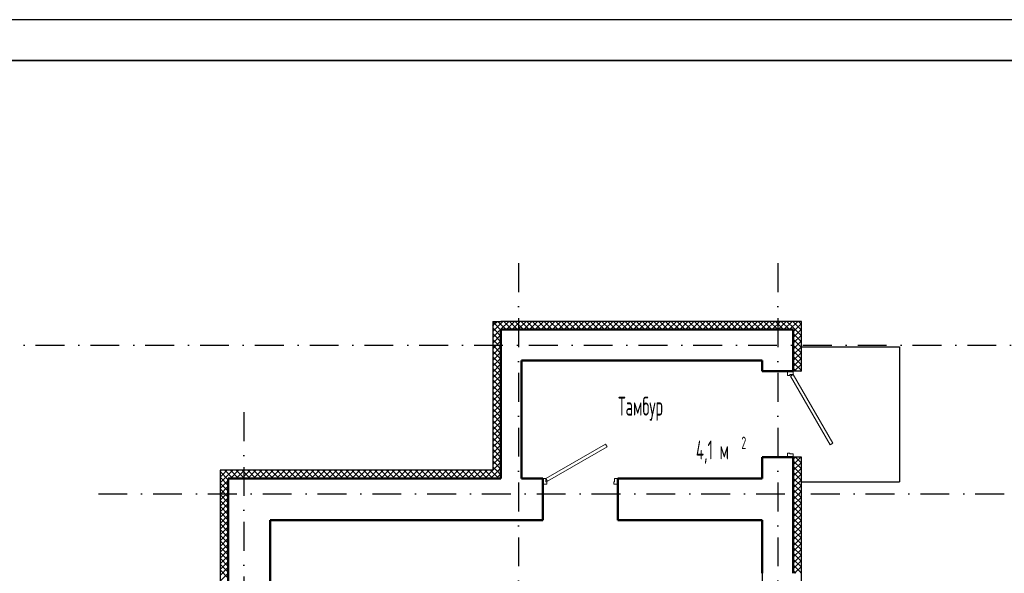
# Model space of a CAD drawing. Extents: x -1560602 to 321118, y -2308202 to -430103.
# Tile 51 of 104: x -1506336 to -1494292, y -2159706 to -2152937. Entities that reach past the tile are written whole.
import ezdxf

# ---------------------------------------------------------------- set-up
doc = ezdxf.new("R2010")
doc.units = 0
doc.header["$MEASUREMENT"] = 0
doc.linetypes.add('Dot & Dashed', pattern=[670.277762, 352.777767, -176.388884, 0, -141.111112])
doc.linetypes.add('Штрихпунктирная', pattern=[0.670278, 0.352778, -0.176389, 0, -0.141111])
doc.layers.get('0').update_dxf_attribs({"color": 255, "linetype": 'CONTINUOUS'})
doc.layers.get('Defpoints').update_dxf_attribs({"linetype": 'CONTINUOUS'})
doc.layers.add('Двери', color=4, linetype='CONTINUOUS', lineweight=15)
doc.layers.add('стены', color=5, linetype='CONTINUOUS', lineweight=50)
for name, color, linetype in [('Оси', 253, 'Dot & Dashed'), ('отделка', 240, 'CONTINUOUS'), ('Текст', 7, 'CONTINUOUS'), ('Утеплитель', 6, 'CONTINUOUS')]:
    doc.layers.add(name, color=color, linetype=linetype)
doc.styles.get("Standard").update_dxf_attribs({"font": 'spds.shx', "width": 0.7, "height": 250})

msp = doc.modelspace()

# ---------------------------------------------------------------- linework, layer by layer
at = {"color": 0, "lineweight": 35, "ltscale": 100}
msp.add_line((-1558501.6, -2153437.3), (-1477001.6, -2153437.3), dxfattribs=at)
at = {"color": 0, "linetype": 'Continuous'}
for p, q in [((-1496773.7, -2156936.2), (-1495573.7, -2156936.2)), ((-1495573.7, -2156936.2), (-1495573.7, -2158586.2)), ((-1496773.7, -2158586.2), (-1495573.7, -2158586.2))]:
    msp.add_line(p, q, dxfattribs=at)
at = {"layer": 'Defpoints', "color": 0, "linetype": 'Continuous', "ltscale": 100}
msp.add_line((-1476440.2, -2152937.3), (-1560601.6, -2152937.3), dxfattribs=at)
at = {"layer": 'Двери', "color": 0, "linetype": 'Continuous'}
for p, q in [((-1496943.7, -2157286.2), (-1496943.7, -2157236.2)), ((-1496913.7, -2157286.2), (-1496943.7, -2157286.2)), ((-1496873.7, -2157276.2), (-1496913.7, -2157276.2)), ((-1496913.7, -2157276.2), (-1496913.7, -2157286.2)), ((-1496908.4, -2157296.2), (-1496873.7, -2157276.2)), ((-1496423.4, -2158136.3), (-1496908.4, -2157296.2)), ((-1496873.7, -2157236.2), (-1496873.7, -2157276.2)), ((-1496873.7, -2157276.2), (-1496388.7, -2158116.3)), ((-1499898.7, -2158546.2), (-1499171.3, -2158126.2)), ((-1499151.3, -2158160.8), (-1499878.7, -2158580.8)), ((-1499171.3, -2158126.2), (-1499151.3, -2158160.8)), ((-1496388.7, -2158116.3), (-1496423.4, -2158136.3)), ((-1496943.7, -2158286.2), (-1496943.7, -2158236.2)), ((-1496943.7, -2158236.2), (-1496913.7, -2158236.2)), ((-1496913.7, -2158236.2), (-1496913.7, -2158246.2)), ((-1496913.7, -2158246.2), (-1496873.7, -2158246.2)), ((-1496873.7, -2158246.2), (-1496873.7, -2158286.2)), ((-1499938.7, -2158546.2), (-1499898.7, -2158546.2)), ((-1499888.7, -2158616.2), (-1499938.7, -2158616.2)), ((-1499898.7, -2158546.2), (-1499898.7, -2158586.2)), ((-1499878.7, -2158580.8), (-1499898.7, -2158546.2)), ((-1499898.7, -2158586.2), (-1499888.7, -2158586.2)), ((-1499888.7, -2158586.2), (-1499888.7, -2158616.2)), ((-1499068.7, -2158616.2), (-1499068.7, -2158586.2)), ((-1499068.7, -2158586.2), (-1499058.7, -2158586.2)), ((-1499018.7, -2158616.2), (-1499068.7, -2158616.2)), ((-1499058.7, -2158586.2), (-1499058.7, -2158546.2)), ((-1499058.7, -2158546.2), (-1499018.7, -2158546.2)), ((-1499018.7, -2158546.2), (-1499018.7, -2158616.2)), ((-1499018.7, -2158546.2), (-1499018.7, -2158616.2)), ((-1499018.7, -2158546.2), (-1499018.7, -2158616.2))]:
    msp.add_line(p, q, dxfattribs=at)
at = {"layer": 'Оси', "color": 0, "linetype": 'Штрихпунктирная', "lineweight": -3, "ltscale": 1000}
for p, q in [((-1500233.7, -2155916.2), (-1500233.7, -2200993.8)), ((-1497063.7, -2155916.2), (-1497063.7, -2213001.2)), ((-1556419, -2156916.2), (-1478918.7, -2156916.2)), ((-1503593.7, -2157736.2), (-1503593.7, -2188846.2)), ((-1505373.6, -2158736.2), (-1478918.7, -2158736.2))]:
    msp.add_line(p, q, dxfattribs=at)
at = {"layer": 'отделка', "color": 0, "ltscale": 100}
msp.add_line((-1497253.7, -2159706.2), (-1497253.7, -2160366.2), dxfattribs=at)
at = {"layer": 'стены', "color": 0, "linetype": 'Continuous'}
for p, q in [((-1496873.7, -2156726.2), (-1500448.7, -2156726.2)), ((-1500448.7, -2156726.2), (-1500448.7, -2157106.2)), ((-1496873.7, -2157236.2), (-1496873.7, -2156726.2)), ((-1500448.7, -2157106.2), (-1500448.7, -2158546.2)), ((-1500198.7, -2157106.2), (-1497253.7, -2157106.2)), ((-1500198.7, -2158546.2), (-1500198.7, -2157106.2)), ((-1497253.7, -2157106.2), (-1497253.7, -2157236.2)), ((-1496943.7, -2157236.2), (-1497253.7, -2157236.2)), ((-1496873.7, -2157236.2), (-1496943.7, -2157236.2)), ((-1496943.7, -2158286.2), (-1497253.7, -2158286.2)), ((-1497253.7, -2158286.2), (-1497253.7, -2158546.2)), ((-1496873.7, -2158286.2), (-1496943.7, -2158286.2)), ((-1496873.7, -2159706.2), (-1496873.7, -2158286.2)), ((-1500448.7, -2158546.2), (-1503783.7, -2158546.2)), ((-1503783.7, -2158546.2), (-1503783.7, -2171086.2)), ((-1499938.7, -2158546.2), (-1500198.7, -2158546.2)), ((-1499938.7, -2158546.2), (-1499938.7, -2158716.2)), ((-1499018.7, -2158546.2), (-1499018.7, -2158716.2)), ((-1497253.7, -2158546.2), (-1499018.7, -2158546.2)), ((-1499938.7, -2158716.2), (-1499938.7, -2159056.2)), ((-1499018.7, -2158716.2), (-1499018.7, -2159056.2)), ((-1503273.7, -2159056.2), (-1500448.7, -2159056.2)), ((-1503273.7, -2162576.2), (-1503273.7, -2159056.2)), ((-1500448.7, -2159056.2), (-1499938.7, -2159056.2)), ((-1499018.7, -2159056.2), (-1497253.7, -2159056.2)), ((-1497253.7, -2159056.2), (-1497253.7, -2159706.2))]:
    msp.add_line(p, q, dxfattribs=at)
at = {"layer": 'Утеплитель', "color": 0, "linetype": 'Continuous'}
for p, q in [((-1500548.7, -2156626.2), (-1500448.7, -2156626.2)), ((-1500548.7, -2156626.2), (-1500548.7, -2158446.2)), ((-1500525.8, -2156657.7), (-1500548.7, -2156634.7)), ((-1500548.7, -2156679.8), (-1500526.1, -2156657.2)), ((-1500528, -2156726.2), (-1500548.7, -2156705.4)), ((-1500526.1, -2156657.2), (-1500495.1, -2156626.2)), ((-1500457.3, -2156726.2), (-1500525.8, -2156657.7)), ((-1500524.4, -2156726.2), (-1500496.3, -2156698.1)), ((-1500496.3, -2156698.1), (-1500448.7, -2156650.5)), ((-1500448.7, -2156664), (-1500486.6, -2156626.2)), ((-1496773.7, -2156626.2), (-1500448.7, -2156626.2)), ((-1500448.7, -2156650.5), (-1500424.4, -2156626.2)), ((-1500448.7, -2156721.3), (-1500353.7, -2156626.2)), ((-1500386.6, -2156726.2), (-1500448.7, -2156664)), ((-1500315.8, -2156726.2), (-1500415.8, -2156626.2)), ((-1500383, -2156726.2), (-1500283, -2156626.2)), ((-1500245.1, -2156726.2), (-1500345.1, -2156626.2)), ((-1500312.3, -2156726.2), (-1500212.3, -2156626.2)), ((-1500174.4, -2156726.2), (-1500274.4, -2156626.2)), ((-1500241.6, -2156726.2), (-1500141.6, -2156626.2)), ((-1500103.7, -2156726.2), (-1500203.7, -2156626.2)), ((-1500170.8, -2156726.2), (-1500070.8, -2156626.2)), ((-1500033, -2156726.2), (-1500133, -2156626.2)), ((-1500100.1, -2156726.2), (-1500000.1, -2156626.2)), ((-1499962.3, -2156726.2), (-1500062.3, -2156626.2)), ((-1500029.4, -2156726.2), (-1499929.4, -2156626.2)), ((-1499891.6, -2156726.2), (-1499991.6, -2156626.2)), ((-1499958.7, -2156726.2), (-1499858.7, -2156626.2)), ((-1499820.9, -2156726.2), (-1499920.9, -2156626.2)), ((-1499888, -2156726.2), (-1499788, -2156626.2)), ((-1499750.2, -2156726.2), (-1499850.2, -2156626.2)), ((-1499817.3, -2156726.2), (-1499717.3, -2156626.2)), ((-1499679.4, -2156726.2), (-1499779.4, -2156626.2)), ((-1499746.6, -2156726.2), (-1499646.6, -2156626.2)), ((-1499608.7, -2156726.2), (-1499708.7, -2156626.2)), ((-1499675.9, -2156726.2), (-1499575.9, -2156626.2)), ((-1499538, -2156726.2), (-1499638, -2156626.2)), ((-1499605.2, -2156726.2), (-1499505.2, -2156626.2)), ((-1499467.3, -2156726.2), (-1499567.3, -2156626.2)), ((-1499534.4, -2156726.2), (-1499434.4, -2156626.2)), ((-1499396.6, -2156726.2), (-1499496.6, -2156626.2)), ((-1499463.7, -2156726.2), (-1499363.7, -2156626.2)), ((-1499325.9, -2156726.2), (-1499425.9, -2156626.2)), ((-1499393, -2156726.2), (-1499293, -2156626.2)), ((-1499255.2, -2156726.2), (-1499355.2, -2156626.2)), ((-1499322.3, -2156726.2), (-1499222.3, -2156626.2)), ((-1499184.5, -2156726.2), (-1499284.5, -2156626.2)), ((-1499251.6, -2156726.2), (-1499151.6, -2156626.2)), ((-1499113.8, -2156726.2), (-1499213.8, -2156626.2)), ((-1499180.9, -2156726.2), (-1499080.9, -2156626.2)), ((-1499043.1, -2156726.2), (-1499143.1, -2156626.2)), ((-1499110.2, -2156726.2), (-1499010.2, -2156626.2)), ((-1498972.3, -2156726.2), (-1499072.3, -2156626.2)), ((-1499039.5, -2156726.2), (-1498939.5, -2156626.2)), ((-1498901.6, -2156726.2), (-1499001.6, -2156626.2)), ((-1498968.8, -2156726.2), (-1498868.8, -2156626.2)), ((-1498830.9, -2156726.2), (-1498930.9, -2156626.2)), ((-1498898, -2156726.2), (-1498798, -2156626.2)), ((-1498760.2, -2156726.2), (-1498860.2, -2156626.2)), ((-1498827.3, -2156726.2), (-1498727.3, -2156626.2)), ((-1498689.5, -2156726.2), (-1498789.5, -2156626.2)), ((-1498756.6, -2156726.2), (-1498656.6, -2156626.2)), ((-1498618.8, -2156726.2), (-1498718.8, -2156626.2)), ((-1498685.9, -2156726.2), (-1498585.9, -2156626.2)), ((-1498548.1, -2156726.2), (-1498648.1, -2156626.2)), ((-1498615.2, -2156726.2), (-1498515.2, -2156626.2)), ((-1498477.4, -2156726.2), (-1498577.4, -2156626.2)), ((-1498544.5, -2156726.2), (-1498444.5, -2156626.2)), ((-1498406.7, -2156726.2), (-1498506.7, -2156626.2)), ((-1498473.8, -2156726.2), (-1498373.8, -2156626.2)), ((-1498335.9, -2156726.2), (-1498435.9, -2156626.2)), ((-1498403.1, -2156726.2), (-1498303.1, -2156626.2)), ((-1498265.2, -2156726.2), (-1498365.2, -2156626.2)), ((-1498332.4, -2156726.2), (-1498232.4, -2156626.2)), ((-1498194.5, -2156726.2), (-1498294.5, -2156626.2)), ((-1498261.7, -2156726.2), (-1498161.7, -2156626.2)), ((-1498123.8, -2156726.2), (-1498223.8, -2156626.2)), ((-1498190.9, -2156726.2), (-1498090.9, -2156626.2)), ((-1498053.1, -2156726.2), (-1498153.1, -2156626.2)), ((-1498120.2, -2156726.2), (-1498020.2, -2156626.2)), ((-1497982.4, -2156726.2), (-1498082.4, -2156626.2)), ((-1498049.5, -2156726.2), (-1497949.5, -2156626.2)), ((-1497911.7, -2156726.2), (-1498011.7, -2156626.2)), ((-1497978.8, -2156726.2), (-1497878.8, -2156626.2)), ((-1497841, -2156726.2), (-1497941, -2156626.2)), ((-1497908.1, -2156726.2), (-1497808.1, -2156626.2)), ((-1497770.3, -2156726.2), (-1497870.3, -2156626.2)), ((-1497837.4, -2156726.2), (-1497737.4, -2156626.2)), ((-1497699.5, -2156726.2), (-1497799.5, -2156626.2)), ((-1497766.7, -2156726.2), (-1497666.7, -2156626.2)), ((-1497628.8, -2156726.2), (-1497728.8, -2156626.2)), ((-1497696, -2156726.2), (-1497596, -2156626.2)), ((-1497558.1, -2156726.2), (-1497658.1, -2156626.2)), ((-1497625.3, -2156726.2), (-1497525.3, -2156626.2)), ((-1497487.4, -2156726.2), (-1497587.4, -2156626.2)), ((-1497554.5, -2156726.2), (-1497454.5, -2156626.2)), ((-1497416.7, -2156726.2), (-1497516.7, -2156626.2)), ((-1497483.8, -2156726.2), (-1497383.8, -2156626.2)), ((-1497346, -2156726.2), (-1497446, -2156626.2)), ((-1497413.1, -2156726.2), (-1497313.1, -2156626.2)), ((-1497275.3, -2156726.2), (-1497375.3, -2156626.2)), ((-1497342.4, -2156726.2), (-1497242.4, -2156626.2)), ((-1497204.6, -2156726.2), (-1497304.6, -2156626.2)), ((-1497271.7, -2156726.2), (-1497171.7, -2156626.2)), ((-1497133.9, -2156726.2), (-1497233.9, -2156626.2)), ((-1497201, -2156726.2), (-1497101, -2156626.2)), ((-1497063.2, -2156726.2), (-1497163.2, -2156626.2)), ((-1497130.3, -2156726.2), (-1497030.3, -2156626.2)), ((-1496992.4, -2156726.2), (-1497092.4, -2156626.2)), ((-1497059.6, -2156726.2), (-1496959.6, -2156626.2)), ((-1496921.7, -2156726.2), (-1497021.7, -2156626.2)), ((-1496988.9, -2156726.2), (-1496888.9, -2156626.2)), ((-1496862.4, -2156714.9), (-1496951, -2156626.2)), ((-1496918.2, -2156726.2), (-1496818.2, -2156626.2)), ((-1496827, -2156679.5), (-1496880.3, -2156626.2)), ((-1496873.7, -2156752.5), (-1496773.7, -2156652.5)), ((-1496773.7, -2156803.5), (-1496862.4, -2156714.9)), ((-1496773.7, -2156732.8), (-1496827, -2156679.5)), ((-1496791.7, -2156644.1), (-1496809.6, -2156626.2)), ((-1496773.7, -2156662.1), (-1496791.7, -2156644.1)), ((-1496773.7, -2157236.2), (-1496773.7, -2156626.2)), ((-1500548.7, -2156750.5), (-1500524.4, -2156726.2)), ((-1500548.7, -2156821.3), (-1500466.5, -2156739)), ((-1500448.7, -2156876.2), (-1500548.7, -2156776.2)), ((-1500548.7, -2156892), (-1500448.7, -2156792)), ((-1500448.7, -2156805.4), (-1500528, -2156726.2)), ((-1500453.7, -2156726.2), (-1500448.7, -2156721.3)), ((-1496873.7, -2156823.2), (-1496773.7, -2156723.2)), ((-1496773.7, -2156874.2), (-1496873.7, -2156774.2)), ((-1496873.7, -2156893.9), (-1496773.7, -2156793.9)), ((-1500448.7, -2156946.9), (-1500548.7, -2156846.9)), ((-1500548.7, -2156962.7), (-1500448.7, -2156862.7)), ((-1500448.7, -2157017.6), (-1500548.7, -2156917.6)), ((-1500548.7, -2157033.4), (-1500448.7, -2156933.4)), ((-1496773.7, -2156944.9), (-1496873.7, -2156844.9)), ((-1496873.7, -2156964.6), (-1496773.7, -2156864.6)), ((-1496773.7, -2157015.6), (-1496873.7, -2156915.6)), ((-1496873.7, -2157035.3), (-1496773.7, -2156935.3)), ((-1500448.7, -2157088.3), (-1500548.7, -2156988.3)), ((-1500548.7, -2157104.1), (-1500448.7, -2157004.1)), ((-1500448.7, -2157159), (-1500548.7, -2157059)), ((-1500548.7, -2157174.8), (-1500448.7, -2157074.8)), ((-1496773.7, -2157086.3), (-1496873.7, -2156986.3)), ((-1496873.7, -2157106.1), (-1496773.7, -2157006.1)), ((-1496773.7, -2157157), (-1496873.7, -2157057)), ((-1496873.7, -2157176.8), (-1496773.7, -2157076.8)), ((-1500448.7, -2157229.7), (-1500548.7, -2157129.7)), ((-1500548.7, -2157245.5), (-1500448.7, -2157145.5)), ((-1496773.7, -2157227.8), (-1496873.7, -2157127.8)), ((-1496836, -2157236.2), (-1496873.7, -2157198.5)), ((-1496862.5, -2157236.2), (-1496773.7, -2157147.5)), ((-1500448.7, -2157300.4), (-1500548.7, -2157200.4)), ((-1500548.7, -2157316.2), (-1500448.7, -2157216.2)), ((-1500448.7, -2157371.1), (-1500548.7, -2157271.1)), ((-1500548.7, -2157386.9), (-1500448.7, -2157286.9)), ((-1496773.7, -2157236.2), (-1496873.7, -2157236.2)), ((-1496791.8, -2157236.2), (-1496773.7, -2157218.2)), ((-1500448.7, -2157441.8), (-1500548.7, -2157341.8)), ((-1500548.7, -2157457.7), (-1500448.7, -2157357.7)), ((-1500448.7, -2157512.6), (-1500548.7, -2157412.6)), ((-1500548.7, -2157528.4), (-1500448.7, -2157428.4)), ((-1500448.7, -2157583.3), (-1500548.7, -2157483.3)), ((-1500548.7, -2157599.1), (-1500448.7, -2157499.1)), ((-1500448.7, -2157654), (-1500548.7, -2157554)), ((-1500548.7, -2157669.8), (-1500448.7, -2157569.8)), ((-1500448.7, -2157724.7), (-1500548.7, -2157624.7)), ((-1500548.7, -2157740.5), (-1500448.7, -2157640.5)), ((-1500448.7, -2157795.4), (-1500548.7, -2157695.4)), ((-1500548.7, -2157811.2), (-1500448.7, -2157711.2)), ((-1500448.7, -2157866.1), (-1500548.7, -2157766.1)), ((-1500548.7, -2157881.9), (-1500448.7, -2157781.9)), ((-1500448.7, -2157936.8), (-1500548.7, -2157836.8)), ((-1500548.7, -2157952.6), (-1500448.7, -2157852.6)), ((-1500448.7, -2158007.5), (-1500548.7, -2157907.5)), ((-1500548.7, -2158023.3), (-1500448.7, -2157923.3)), ((-1500448.7, -2158078.2), (-1500548.7, -2157978.2)), ((-1500548.7, -2158094), (-1500448.7, -2157994)), ((-1500448.7, -2158149), (-1500548.7, -2158049)), ((-1500548.7, -2158164.8), (-1500448.7, -2158064.8)), ((-1500448.7, -2158219.7), (-1500548.7, -2158119.7)), ((-1500548.7, -2158235.5), (-1500448.7, -2158135.5)), ((-1500448.7, -2158290.4), (-1500548.7, -2158190.4)), ((-1500548.7, -2158306.2), (-1500448.7, -2158206.2)), ((-1500448.7, -2158361.1), (-1500548.7, -2158261.1)), ((-1500548.7, -2158376.9), (-1500448.7, -2158276.9)), ((-1500448.7, -2158431.8), (-1500548.7, -2158331.8)), ((-1500487.6, -2158463.7), (-1500548.7, -2158402.5)), ((-1500547.6, -2158446.5), (-1500448.7, -2158347.6)), ((-1496773.7, -2158286.2), (-1496873.7, -2158286.2)), ((-1496873.7, -2158308.1), (-1496851.8, -2158286.2)), ((-1496873.7, -2158378.8), (-1496781.1, -2158286.2)), ((-1496773.7, -2158429.8), (-1496873.7, -2158329.8)), ((-1496873.7, -2158449.6), (-1496773.7, -2158349.6)), ((-1496773.7, -2158500.5), (-1496873.7, -2158400.5)), ((-1496773.7, -2158359.1), (-1496846.7, -2158286.2)), ((-1496773.7, -2158288.4), (-1496775.9, -2158286.2)), ((-1496773.7, -2159706.2), (-1496773.7, -2158286.2)), ((-1500548.7, -2158446.2), (-1503883.7, -2158446.2)), ((-1503883.7, -2158446.2), (-1503883.7, -2171186.2)), ((-1503883.7, -2158459.2), (-1503877.2, -2158452.7)), ((-1503783.7, -2158561.6), (-1503883.7, -2158461.6)), ((-1503883.7, -2158529.9), (-1503841.9, -2158488.1)), ((-1503883.7, -2158600.6), (-1503806.5, -2158523.4)), ((-1503877.2, -2158452.7), (-1503870.7, -2158446.2)), ((-1503841.9, -2158488.1), (-1503800, -2158446.2)), ((-1503728.4, -2158546.2), (-1503828.4, -2158446.2)), ((-1503806.5, -2158523.4), (-1503729.3, -2158446.2)), ((-1503758.6, -2158546.2), (-1503658.6, -2158446.2)), ((-1503657.7, -2158546.2), (-1503757.7, -2158446.2)), ((-1503687.9, -2158546.2), (-1503587.9, -2158446.2)), ((-1503587, -2158546.2), (-1503687, -2158446.2)), ((-1503617.2, -2158546.2), (-1503517.2, -2158446.2)), ((-1503516.3, -2158546.2), (-1503616.3, -2158446.2)), ((-1503546.5, -2158546.2), (-1503446.5, -2158446.2)), ((-1503445.6, -2158546.2), (-1503545.6, -2158446.2)), ((-1503475.8, -2158546.2), (-1503375.8, -2158446.2)), ((-1503374.9, -2158546.2), (-1503474.9, -2158446.2)), ((-1503405.1, -2158546.2), (-1503305.1, -2158446.2)), ((-1503304.2, -2158546.2), (-1503404.2, -2158446.2)), ((-1503334.3, -2158546.2), (-1503234.3, -2158446.2)), ((-1503233.5, -2158546.2), (-1503333.5, -2158446.2)), ((-1503263.6, -2158546.2), (-1503163.6, -2158446.2)), ((-1503162.7, -2158546.2), (-1503262.7, -2158446.2)), ((-1503192.9, -2158546.2), (-1503092.9, -2158446.2)), ((-1503092, -2158546.2), (-1503192, -2158446.2)), ((-1503122.2, -2158546.2), (-1503022.2, -2158446.2)), ((-1503021.3, -2158546.2), (-1503121.3, -2158446.2)), ((-1503051.5, -2158546.2), (-1502951.5, -2158446.2)), ((-1502950.6, -2158546.2), (-1503050.6, -2158446.2)), ((-1502980.8, -2158546.2), (-1502880.8, -2158446.2)), ((-1502879.9, -2158546.2), (-1502979.9, -2158446.2)), ((-1502910.1, -2158546.2), (-1502810.1, -2158446.2)), ((-1502809.2, -2158546.2), (-1502909.2, -2158446.2)), ((-1502839.4, -2158546.2), (-1502739.4, -2158446.2)), ((-1502738.5, -2158546.2), (-1502838.5, -2158446.2)), ((-1502768.7, -2158546.2), (-1502668.7, -2158446.2)), ((-1502667.8, -2158546.2), (-1502767.8, -2158446.2)), ((-1502697.9, -2158546.2), (-1502597.9, -2158446.2)), ((-1502597.1, -2158546.2), (-1502697.1, -2158446.2)), ((-1502627.2, -2158546.2), (-1502527.2, -2158446.2)), ((-1502526.4, -2158546.2), (-1502626.4, -2158446.2)), ((-1502556.5, -2158546.2), (-1502456.5, -2158446.2)), ((-1502455.6, -2158546.2), (-1502555.6, -2158446.2)), ((-1502485.8, -2158546.2), (-1502385.8, -2158446.2)), ((-1502384.9, -2158546.2), (-1502484.9, -2158446.2)), ((-1502415.1, -2158546.2), (-1502315.1, -2158446.2)), ((-1502314.2, -2158546.2), (-1502414.2, -2158446.2)), ((-1502344.4, -2158546.2), (-1502244.4, -2158446.2)), ((-1502243.5, -2158546.2), (-1502343.5, -2158446.2)), ((-1502273.7, -2158546.2), (-1502173.7, -2158446.2)), ((-1502172.8, -2158546.2), (-1502272.8, -2158446.2)), ((-1502203, -2158546.2), (-1502103, -2158446.2)), ((-1502102.1, -2158546.2), (-1502202.1, -2158446.2)), ((-1502132.3, -2158546.2), (-1502032.3, -2158446.2)), ((-1502031.4, -2158546.2), (-1502131.4, -2158446.2)), ((-1502061.6, -2158546.2), (-1501961.6, -2158446.2)), ((-1501960.7, -2158546.2), (-1502060.7, -2158446.2)), ((-1501990.8, -2158546.2), (-1501890.8, -2158446.2)), ((-1501890, -2158546.2), (-1501990, -2158446.2)), ((-1501920.1, -2158546.2), (-1501820.1, -2158446.2)), ((-1501819.2, -2158546.2), (-1501919.2, -2158446.2)), ((-1501849.4, -2158546.2), (-1501749.4, -2158446.2)), ((-1501748.5, -2158546.2), (-1501848.5, -2158446.2)), ((-1501778.7, -2158546.2), (-1501678.7, -2158446.2)), ((-1501677.8, -2158546.2), (-1501777.8, -2158446.2)), ((-1501708, -2158546.2), (-1501608, -2158446.2)), ((-1501607.1, -2158546.2), (-1501707.1, -2158446.2)), ((-1501637.3, -2158546.2), (-1501537.3, -2158446.2)), ((-1501536.4, -2158546.2), (-1501636.4, -2158446.2)), ((-1501566.6, -2158546.2), (-1501466.6, -2158446.2)), ((-1501465.7, -2158546.2), (-1501565.7, -2158446.2)), ((-1501495.9, -2158546.2), (-1501395.9, -2158446.2)), ((-1501395, -2158546.2), (-1501495, -2158446.2)), ((-1501425.2, -2158546.2), (-1501325.2, -2158446.2)), ((-1501324.3, -2158546.2), (-1501424.3, -2158446.2)), ((-1501354.4, -2158546.2), (-1501254.4, -2158446.2)), ((-1501253.6, -2158546.2), (-1501353.6, -2158446.2)), ((-1501283.7, -2158546.2), (-1501183.7, -2158446.2)), ((-1501182.9, -2158546.2), (-1501282.9, -2158446.2)), ((-1501213, -2158546.2), (-1501113, -2158446.2)), ((-1501112.1, -2158546.2), (-1501212.1, -2158446.2)), ((-1501142.3, -2158546.2), (-1501042.3, -2158446.2)), ((-1501041.4, -2158546.2), (-1501141.4, -2158446.2)), ((-1501071.6, -2158546.2), (-1500971.6, -2158446.2)), ((-1500970.7, -2158546.2), (-1501070.7, -2158446.2)), ((-1501000.9, -2158546.2), (-1500900.9, -2158446.2)), ((-1500900, -2158546.2), (-1501000, -2158446.2)), ((-1500930.2, -2158546.2), (-1500830.2, -2158446.2)), ((-1500829.3, -2158546.2), (-1500929.3, -2158446.2)), ((-1500859.5, -2158546.2), (-1500759.5, -2158446.2)), ((-1500758.6, -2158546.2), (-1500858.6, -2158446.2)), ((-1500788.8, -2158546.2), (-1500688.8, -2158446.2)), ((-1500687.9, -2158546.2), (-1500787.9, -2158446.2)), ((-1500718, -2158546.2), (-1500618, -2158446.2)), ((-1500617.2, -2158546.2), (-1500717.2, -2158446.2)), ((-1500647.3, -2158546.2), (-1500547.3, -2158446.2)), ((-1500546.5, -2158546.2), (-1500646.5, -2158446.2)), ((-1500576.6, -2158546.2), (-1500476.6, -2158446.2)), ((-1500475.7, -2158546.2), (-1500575.7, -2158446.2)), ((-1500505.9, -2158546.2), (-1500448.7, -2158489)), ((-1500448.7, -2158502.5), (-1500505, -2158446.2)), ((-1500492.7, -2158462.2), (-1500448.7, -2158418.3)), ((-1496873.7, -2158520.3), (-1496773.7, -2158420.3)), ((-1496773.7, -2158571.3), (-1496873.7, -2158471.3)), ((-1496873.7, -2158591), (-1496773.7, -2158491)), ((-1503783.7, -2158632.3), (-1503883.7, -2158532.3)), ((-1503883.7, -2158671.3), (-1503783.7, -2158571.3)), ((-1503783.7, -2158703), (-1503883.7, -2158603)), ((-1503883.7, -2158742), (-1503783.7, -2158642)), ((-1496773.7, -2158642), (-1496873.7, -2158542)), ((-1496873.7, -2158661.7), (-1496773.7, -2158561.7)), ((-1496773.7, -2158712.7), (-1496873.7, -2158612.7)), ((-1496873.7, -2158732.4), (-1496773.7, -2158632.4)), ((-1503783.7, -2158773.7), (-1503883.7, -2158673.7)), ((-1503883.7, -2158812.8), (-1503783.7, -2158712.8)), ((-1503783.7, -2158844.5), (-1503883.7, -2158744.5)), ((-1496773.7, -2158783.4), (-1496873.7, -2158683.4)), ((-1496873.7, -2158803.1), (-1496773.7, -2158703.1)), ((-1496773.7, -2158854.1), (-1496873.7, -2158754.1)), ((-1503883.7, -2158883.5), (-1503783.7, -2158783.5)), ((-1503783.7, -2158915.2), (-1503883.7, -2158815.2)), ((-1503883.7, -2158954.2), (-1503783.7, -2158854.2)), ((-1503783.7, -2158985.9), (-1503883.7, -2158885.9)), ((-1496873.7, -2158873.8), (-1496773.7, -2158773.8)), ((-1496773.7, -2158924.8), (-1496873.7, -2158824.8)), ((-1496873.7, -2158944.5), (-1496773.7, -2158844.5)), ((-1503883.7, -2159024.9), (-1503783.7, -2158924.9)), ((-1503783.7, -2159056.6), (-1503883.7, -2158956.6)), ((-1503883.7, -2159095.6), (-1503783.7, -2158995.6)), ((-1496773.7, -2158995.5), (-1496873.7, -2158895.5)), ((-1496873.7, -2159015.2), (-1496773.7, -2158915.2)), ((-1496773.7, -2159066.2), (-1496873.7, -2158966.2)), ((-1496873.7, -2159086), (-1496773.7, -2158986)), ((-1503783.7, -2159127.3), (-1503883.7, -2159027.3)), ((-1503883.7, -2159166.3), (-1503783.7, -2159066.3)), ((-1503783.7, -2159198), (-1503883.7, -2159098)), ((-1496773.7, -2159136.9), (-1496873.7, -2159036.9)), ((-1496873.7, -2159156.7), (-1496773.7, -2159056.7)), ((-1496773.7, -2159207.7), (-1496873.7, -2159107.7)), ((-1503883.7, -2159237), (-1503783.7, -2159137)), ((-1503783.7, -2159268.7), (-1503883.7, -2159168.7)), ((-1503883.7, -2159307.7), (-1503783.7, -2159207.7)), ((-1503783.7, -2159339.4), (-1503883.7, -2159239.4)), ((-1496873.7, -2159227.4), (-1496773.7, -2159127.4)), ((-1496773.7, -2159278.4), (-1496873.7, -2159178.4)), ((-1496873.7, -2159298.1), (-1496773.7, -2159198.1)), ((-1503883.7, -2159378.4), (-1503783.7, -2159278.4)), ((-1503783.7, -2159410.1), (-1503883.7, -2159310.1)), ((-1503883.7, -2159449.2), (-1503783.7, -2159349.2)), ((-1496773.7, -2159349.1), (-1496873.7, -2159249.1)), ((-1496873.7, -2159368.8), (-1496773.7, -2159268.8)), ((-1496773.7, -2159419.8), (-1496873.7, -2159319.8)), ((-1496873.7, -2159439.5), (-1496773.7, -2159339.5)), ((-1503783.7, -2159480.9), (-1503883.7, -2159380.9)), ((-1503883.7, -2159519.9), (-1503783.7, -2159419.9)), ((-1503783.7, -2159551.6), (-1503883.7, -2159451.6)), ((-1496773.7, -2159490.5), (-1496873.7, -2159390.5)), ((-1496873.7, -2159510.2), (-1496773.7, -2159410.2)), ((-1496773.7, -2159561.2), (-1496873.7, -2159461.2)), ((-1496873.7, -2159580.9), (-1496773.7, -2159480.9)), ((-1503883.7, -2159590.6), (-1503783.7, -2159490.6)), ((-1503783.7, -2159622.3), (-1503883.7, -2159522.3)), ((-1503883.7, -2159661.3), (-1503783.7, -2159561.3)), ((-1503783.7, -2159693), (-1503883.7, -2159593)), ((-1496773.7, -2159631.9), (-1496873.7, -2159531.9)), ((-1496873.7, -2159651.6), (-1496773.7, -2159551.6)), ((-1496773.7, -2159702.6), (-1496873.7, -2159602.6)), ((-1503883.7, -2159732), (-1503783.7, -2159632)), ((-1503783.7, -2159763.7), (-1503883.7, -2159663.7)), ((-1503883.7, -2159802.7), (-1503783.7, -2159702.7)), ((-1496840.9, -2159706.2), (-1496873.7, -2159673.3)), ((-1496857.6, -2159706.2), (-1496773.7, -2159622.3)), ((-1496786.9, -2159706.2), (-1496773.7, -2159693.1)), ((-1496773.7, -2164676.2), (-1496773.7, -2159706.2))]:
    msp.add_line(p, q, dxfattribs=at)

# ---------------------------------------------------------------- texts
at = {"layer": 'Текст', "color": 0, "linetype": 'Continuous', "width": 0.7}
for s, height, p in [('Тамбур', 230, (-1499016.7, -2157778.1)), ('2', 151.8, (-1497508.2, -2158186.6)), ('4,1 м', 230, (-1498064, -2158313.1))]:
    msp.add_text(s, height=height, dxfattribs=at).set_placement(p)

doc.saveas('drawing.dxf')
